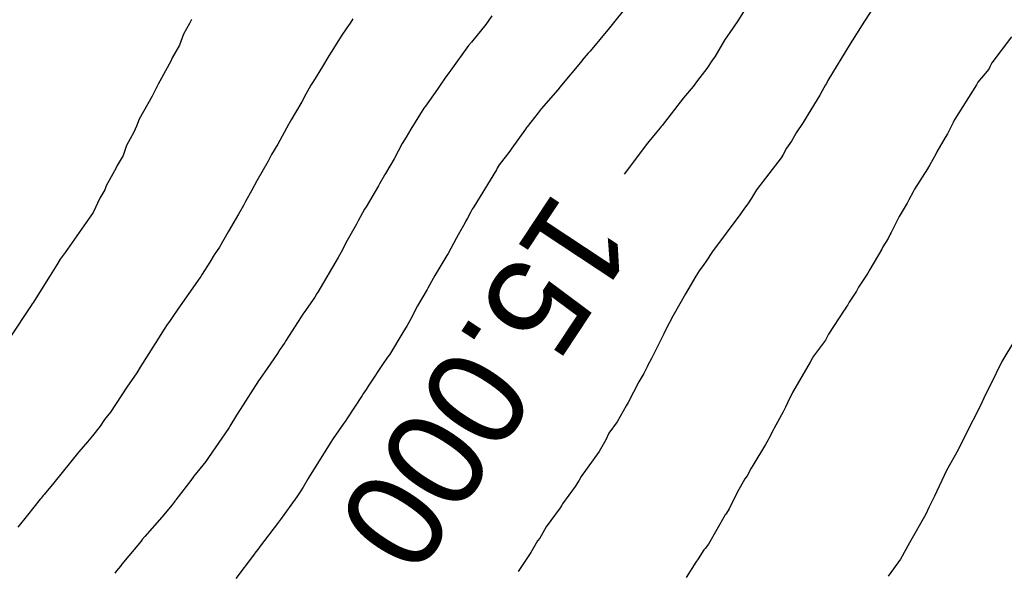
# Model space of a CAD drawing. Extents: x 158343 to 162498, y 431347 to 434500.
# Tile 175 of 248: x 159611 to 159629, y 434056 to 434066. Entities that reach past the tile are written whole.
import ezdxf

# ---------------------------------------------------------------- set-up
doc = ezdxf.new("R2010")
doc.units = 0
doc.header["$LTSCALE"] = 10
doc.header["$MEASUREMENT"] = 0
doc.layers.add('000_arcering', color=8, linetype='CONTINUOUS')
doc.layers.add('def. con-hoogtelijn (index)', color=8, linetype='CONTINUOUS')
doc.styles.add('Style-WORKING', font='WORKING.shx')

# ---------------------------------------------------------------- blocks, each defined once
blk = doc.blocks.new('bestaande hoogtelijnen')
at = {"layer": 'def. con-hoogtelijn (index)'}
for p, q in [((-43.069, 0.447), (-43.418, -0.124)), ((-43.069, 0.447), (-43.418, -0.124)), ((-43.069, 0.447), (-43.418, -0.124)), ((-40.679, 0.532), (-41.166, -0.234)), ((-40.679, 0.532), (-41.166, -0.234)), ((-45.426, 0.162), (-45.771, -0.273)), ((-45.426, 0.162), (-45.771, -0.273)), ((-53.41, -0.121), (-53.445, -0.195)), ((-53.41, -0.121), (-53.445, -0.195)), ((-53.41, -0.121), (-53.445, -0.195)), ((-50.464, -0.108), (-50.512, -0.189)), ((-50.464, -0.108), (-50.512, -0.189)), ((-47.92, -0.053), (-48.034, -0.209)), ((-47.92, -0.053), (-48.034, -0.209)), ((-47.92, -0.053), (-48.034, -0.209)), ((-43.418, -0.124), (-43.518, -0.277)), ((-43.418, -0.124), (-43.518, -0.277)), ((-43.418, -0.124), (-43.518, -0.277)), ((-53.445, -0.195), (-53.554, -0.388)), ((-53.445, -0.195), (-53.554, -0.388)), ((-53.445, -0.195), (-53.554, -0.388)), ((-50.57, -0.274), (-50.677, -0.426)), ((-50.57, -0.274), (-50.677, -0.426)), ((-50.512, -0.189), (-50.57, -0.274)), ((-50.512, -0.189), (-50.57, -0.274)), ((-48.034, -0.209), (-48.295, -0.535)), ((-48.034, -0.209), (-48.295, -0.535)), ((-48.034, -0.209), (-48.295, -0.535)), ((-45.771, -0.273), (-46.128, -0.696)), ((-45.771, -0.273), (-46.128, -0.696)), ((-43.518, -0.277), (-43.67, -0.499)), ((-43.518, -0.277), (-43.67, -0.499)), ((-43.518, -0.277), (-43.67, -0.499)), ((-41.216, -0.315), (-41.375, -0.566)), ((-41.216, -0.315), (-41.375, -0.566)), ((-41.166, -0.234), (-41.216, -0.315)), ((-41.166, -0.234), (-41.216, -0.315)), ((-53.554, -0.388), (-53.628, -0.587)), ((-53.554, -0.388), (-53.628, -0.587)), ((-53.554, -0.388), (-53.628, -0.587)), ((-50.677, -0.426), (-50.812, -0.647)), ((-50.677, -0.426), (-50.812, -0.647)), ((-48.295, -0.535), (-48.347, -0.593)), ((-48.295, -0.535), (-48.347, -0.593)), ((-48.295, -0.535), (-48.347, -0.593)), ((-43.67, -0.499), (-43.849, -0.801)), ((-43.67, -0.499), (-43.849, -0.801)), ((-43.67, -0.499), (-43.849, -0.801)), ((-38.428, -0.434), (-38.785, -0.91)), ((-38.428, -0.434), (-38.785, -0.91)), ((-38.428, -0.434), (-38.785, -0.91)), ((-53.628, -0.587), (-53.762, -0.817)), ((-53.628, -0.587), (-53.762, -0.817)), ((-53.628, -0.587), (-53.762, -0.817)), ((-50.846, -0.699), (-50.897, -0.785)), ((-50.846, -0.699), (-50.897, -0.785)), ((-50.812, -0.647), (-50.846, -0.699)), ((-50.812, -0.647), (-50.846, -0.699)), ((-48.347, -0.593), (-48.673, -1.048)), ((-48.347, -0.593), (-48.673, -1.048)), ((-48.347, -0.593), (-48.673, -1.048)), ((-46.128, -0.696), (-46.162, -0.734)), ((-46.128, -0.696), (-46.162, -0.734)), ((-41.375, -0.566), (-41.783, -1.232)), ((-41.375, -0.566), (-41.783, -1.232)), ((-53.787, -0.878), (-54.017, -1.301)), ((-53.787, -0.878), (-54.017, -1.301)), ((-53.787, -0.878), (-54.017, -1.301)), ((-53.762, -0.817), (-53.787, -0.878)), ((-53.762, -0.817), (-53.787, -0.878)), ((-53.762, -0.817), (-53.787, -0.878)), ((-50.897, -0.785), (-51.017, -0.976)), ((-50.897, -0.785), (-51.017, -0.976)), ((-46.24, -0.826), (-46.304, -0.905)), ((-46.24, -0.826), (-46.304, -0.905)), ((-46.197, -0.776), (-46.24, -0.826)), ((-46.197, -0.776), (-46.24, -0.826)), ((-46.162, -0.734), (-46.197, -0.776)), ((-46.162, -0.734), (-46.197, -0.776)), ((-43.888, -0.854), (-43.994, -1.017)), ((-43.888, -0.854), (-43.994, -1.017)), ((-43.888, -0.854), (-43.994, -1.017)), ((-43.871, -0.832), (-43.888, -0.854)), ((-43.871, -0.832), (-43.888, -0.854)), ((-43.871, -0.832), (-43.888, -0.854)), ((-43.849, -0.801), (-43.871, -0.832)), ((-43.849, -0.801), (-43.871, -0.832)), ((-43.849, -0.801), (-43.871, -0.832)), ((-51.017, -0.976), (-51.182, -1.244)), ((-51.017, -0.976), (-51.182, -1.244)), ((-48.673, -1.048), (-48.706, -1.091)), ((-48.673, -1.048), (-48.706, -1.091)), ((-48.673, -1.048), (-48.706, -1.091)), ((-46.304, -0.905), (-46.652, -1.321)), ((-46.304, -0.905), (-46.652, -1.321)), ((-43.994, -1.017), (-44.167, -1.235)), ((-43.994, -1.017), (-44.167, -1.235)), ((-43.994, -1.017), (-44.167, -1.235)), ((-38.845, -1.026), (-39.042, -1.263)), ((-38.845, -1.026), (-39.042, -1.263)), ((-38.845, -1.026), (-39.042, -1.263)), ((-38.824, -0.983), (-38.845, -1.026)), ((-38.824, -0.983), (-38.845, -1.026)), ((-38.824, -0.983), (-38.845, -1.026)), ((-38.785, -0.91), (-38.824, -0.983)), ((-38.785, -0.91), (-38.824, -0.983)), ((-38.785, -0.91), (-38.824, -0.983)), ((-51.182, -1.244), (-51.227, -1.318)), ((-51.182, -1.244), (-51.227, -1.318)), ((-48.76, -1.167), (-48.875, -1.336)), ((-48.76, -1.167), (-48.875, -1.336)), ((-48.76, -1.167), (-48.875, -1.336)), ((-48.738, -1.135), (-48.76, -1.167)), ((-48.738, -1.135), (-48.76, -1.167)), ((-48.738, -1.135), (-48.76, -1.167)), ((-48.706, -1.091), (-48.738, -1.135)), ((-48.706, -1.091), (-48.738, -1.135)), ((-48.706, -1.091), (-48.738, -1.135)), ((-44.167, -1.235), (-44.244, -1.341)), ((-44.167, -1.235), (-44.244, -1.341)), ((-44.167, -1.235), (-44.244, -1.341)), ((-41.783, -1.232), (-41.811, -1.287)), ((-41.783, -1.232), (-41.811, -1.287)), ((-54.046, -1.362), (-54.126, -1.521)), ((-54.046, -1.362), (-54.126, -1.521)), ((-54.046, -1.362), (-54.126, -1.521)), ((-54.044, -1.357), (-54.046, -1.362)), ((-54.044, -1.357), (-54.046, -1.362)), ((-54.044, -1.357), (-54.046, -1.362)), ((-54.039, -1.348), (-54.044, -1.357)), ((-54.039, -1.348), (-54.044, -1.357)), ((-54.039, -1.348), (-54.044, -1.357)), ((-54.017, -1.301), (-54.039, -1.348)), ((-54.017, -1.301), (-54.039, -1.348)), ((-54.017, -1.301), (-54.039, -1.348)), ((-51.227, -1.318), (-51.32, -1.484)), ((-51.227, -1.318), (-51.32, -1.484)), ((-48.917, -1.394), (-49.131, -1.7)), ((-48.917, -1.394), (-49.131, -1.7)), ((-48.917, -1.394), (-49.131, -1.7)), ((-48.875, -1.336), (-48.917, -1.394)), ((-48.875, -1.336), (-48.917, -1.394)), ((-48.875, -1.336), (-48.917, -1.394)), ((-46.714, -1.402), (-47.023, -1.75)), ((-46.714, -1.402), (-47.023, -1.75)), ((-46.671, -1.347), (-46.714, -1.402)), ((-46.671, -1.347), (-46.714, -1.402)), ((-46.652, -1.321), (-46.671, -1.347)), ((-46.652, -1.321), (-46.671, -1.347)), ((-44.244, -1.341), (-44.422, -1.553)), ((-44.244, -1.341), (-44.422, -1.553)), ((-44.244, -1.341), (-44.422, -1.553)), ((-41.889, -1.42), (-41.932, -1.499)), ((-41.889, -1.42), (-41.932, -1.499)), ((-41.828, -1.315), (-41.889, -1.42)), ((-41.828, -1.315), (-41.889, -1.42)), ((-41.811, -1.287), (-41.828, -1.315)), ((-41.811, -1.287), (-41.828, -1.315)), ((-39.067, -1.315), (-39.466, -1.942)), ((-39.067, -1.315), (-39.466, -1.942)), ((-39.067, -1.315), (-39.466, -1.942)), ((-39.042, -1.263), (-39.067, -1.315)), ((-39.042, -1.263), (-39.067, -1.315)), ((-39.042, -1.263), (-39.067, -1.315)), ((-54.126, -1.521), (-54.364, -1.942)), ((-54.126, -1.521), (-54.364, -1.942)), ((-54.126, -1.521), (-54.364, -1.942)), ((-51.32, -1.484), (-51.394, -1.623)), ((-51.32, -1.484), (-51.394, -1.623)), ((-44.422, -1.553), (-44.81, -2.054)), ((-44.422, -1.553), (-44.81, -2.054)), ((-44.422, -1.553), (-44.81, -2.054)), ((-41.932, -1.499), (-42.141, -1.851)), ((-41.932, -1.499), (-42.141, -1.851)), ((-51.394, -1.623), (-51.509, -1.819)), ((-51.394, -1.623), (-51.509, -1.819)), ((-49.163, -1.742), (-49.401, -2.124)), ((-49.163, -1.742), (-49.401, -2.124)), ((-49.163, -1.742), (-49.401, -2.124)), ((-49.131, -1.7), (-49.163, -1.742)), ((-49.131, -1.7), (-49.163, -1.742)), ((-49.131, -1.7), (-49.163, -1.742)), ((-47.023, -1.75), (-47.077, -1.826)), ((-47.023, -1.75), (-47.077, -1.826)), ((-54.364, -1.942), (-54.416, -2.069)), ((-54.364, -1.942), (-54.416, -2.069)), ((-54.364, -1.942), (-54.416, -2.069)), ((-51.59, -1.955), (-51.635, -2.035)), ((-51.59, -1.955), (-51.635, -2.035)), ((-51.509, -1.819), (-51.59, -1.955)), ((-51.509, -1.819), (-51.59, -1.955)), ((-47.077, -1.826), (-47.278, -2.082)), ((-47.077, -1.826), (-47.278, -2.082)), ((-42.141, -1.851), (-42.237, -1.999)), ((-42.141, -1.851), (-42.237, -1.999)), ((-39.475, -1.96), (-39.492, -2)), ((-39.475, -1.96), (-39.492, -2)), ((-39.475, -1.96), (-39.492, -2)), ((-39.466, -1.942), (-39.475, -1.96)), ((-39.466, -1.942), (-39.475, -1.96)), ((-39.466, -1.942), (-39.475, -1.96)), ((-54.416, -2.069), (-54.463, -2.177)), ((-54.416, -2.069), (-54.463, -2.177)), ((-54.416, -2.069), (-54.463, -2.177)), ((-51.635, -2.035), (-51.832, -2.398)), ((-51.635, -2.035), (-51.832, -2.398)), ((-49.401, -2.124), (-49.489, -2.272)), ((-49.401, -2.124), (-49.489, -2.272)), ((-49.401, -2.124), (-49.489, -2.272)), ((-47.306, -2.123), (-47.558, -2.472)), ((-47.306, -2.123), (-47.558, -2.472)), ((-47.287, -2.095), (-47.306, -2.123)), ((-47.287, -2.095), (-47.306, -2.123)), ((-47.283, -2.089), (-47.287, -2.095)), ((-47.283, -2.089), (-47.287, -2.095)), ((-47.278, -2.082), (-47.283, -2.089)), ((-47.278, -2.082), (-47.283, -2.089)), ((-44.849, -2.1), (-44.905, -2.17)), ((-44.849, -2.1), (-44.905, -2.17)), ((-44.849, -2.1), (-44.905, -2.17)), ((-44.828, -2.075), (-44.849, -2.1)), ((-44.828, -2.075), (-44.849, -2.1)), ((-44.828, -2.075), (-44.849, -2.1)), ((-44.81, -2.054), (-44.828, -2.075)), ((-44.81, -2.054), (-44.828, -2.075)), ((-44.81, -2.054), (-44.828, -2.075)), ((-42.237, -1.999), (-42.362, -2.19)), ((-42.237, -1.999), (-42.362, -2.19)), ((-39.562, -2.136), (-39.599, -2.207)), ((-39.562, -2.136), (-39.599, -2.207)), ((-39.562, -2.136), (-39.599, -2.207)), ((-39.492, -2), (-39.562, -2.136)), ((-39.492, -2), (-39.562, -2.136)), ((-39.492, -2), (-39.562, -2.136)), ((-54.463, -2.177), (-54.594, -2.422)), ((-54.463, -2.177), (-54.594, -2.422)), ((-54.463, -2.177), (-54.594, -2.422)), ((-49.489, -2.272), (-49.558, -2.385)), ((-49.489, -2.272), (-49.558, -2.385)), ((-49.489, -2.272), (-49.558, -2.385)), ((-44.905, -2.17), (-45.079, -2.379)), ((-44.905, -2.17), (-45.079, -2.379)), ((-44.905, -2.17), (-45.079, -2.379)), ((-42.393, -2.247), (-42.45, -2.345)), ((-42.393, -2.247), (-42.45, -2.345)), ((-42.362, -2.19), (-42.393, -2.247)), ((-42.362, -2.19), (-42.393, -2.247)), ((-39.641, -2.277), (-39.792, -2.54)), ((-39.641, -2.277), (-39.792, -2.54)), ((-39.641, -2.277), (-39.792, -2.54)), ((-39.599, -2.207), (-39.641, -2.277)), ((-39.599, -2.207), (-39.641, -2.277)), ((-39.599, -2.207), (-39.641, -2.277)), ((-54.594, -2.422), (-54.659, -2.605)), ((-54.594, -2.422), (-54.659, -2.605)), ((-54.594, -2.422), (-54.659, -2.605)), ((-51.832, -2.398), (-51.945, -2.588)), ((-51.832, -2.398), (-51.945, -2.588)), ((-49.558, -2.385), (-49.706, -2.662)), ((-49.558, -2.385), (-49.706, -2.662)), ((-49.558, -2.385), (-49.706, -2.662)), ((-47.558, -2.472), (-47.593, -2.523)), ((-47.558, -2.472), (-47.593, -2.523)), ((-45.079, -2.379), (-45.506, -2.947)), ((-45.079, -2.379), (-45.506, -2.947)), ((-45.079, -2.379), (-45.506, -2.947)), ((-42.539, -2.47), (-42.599, -2.588)), ((-42.539, -2.47), (-42.599, -2.588)), ((-42.45, -2.345), (-42.539, -2.47)), ((-42.45, -2.345), (-42.539, -2.47)), ((-54.659, -2.605), (-54.765, -2.788)), ((-54.659, -2.605), (-54.765, -2.788)), ((-54.659, -2.605), (-54.765, -2.788)), ((-51.951, -2.6), (-52.009, -2.707)), ((-51.951, -2.6), (-52.009, -2.707)), ((-51.945, -2.588), (-51.951, -2.6)), ((-51.945, -2.588), (-51.951, -2.6)), ((-49.706, -2.662), (-49.867, -2.933)), ((-49.706, -2.662), (-49.867, -2.933)), ((-49.706, -2.662), (-49.867, -2.933)), ((-47.593, -2.523), (-47.785, -2.775)), ((-47.593, -2.523), (-47.785, -2.775)), ((-42.636, -2.648), (-43.088, -3.233)), ((-42.636, -2.648), (-43.088, -3.233)), ((-42.599, -2.588), (-42.636, -2.648)), ((-42.599, -2.588), (-42.636, -2.648)), ((-39.811, -2.578), (-39.92, -2.776)), ((-39.811, -2.578), (-39.92, -2.776)), ((-39.811, -2.578), (-39.92, -2.776)), ((-39.792, -2.54), (-39.811, -2.578)), ((-39.792, -2.54), (-39.811, -2.578)), ((-39.792, -2.54), (-39.811, -2.578)), ((-54.782, -2.831), (-54.965, -3.16)), ((-54.782, -2.831), (-54.965, -3.16)), ((-54.782, -2.831), (-54.965, -3.16)), ((-54.765, -2.788), (-54.782, -2.831)), ((-54.765, -2.788), (-54.782, -2.831)), ((-54.765, -2.788), (-54.782, -2.831)), ((-52.009, -2.707), (-52.214, -3.068)), ((-52.009, -2.707), (-52.214, -3.068)), ((-47.839, -2.863), (-48.253, -3.54)), ((-47.839, -2.863), (-48.253, -3.54)), ((-47.825, -2.838), (-47.839, -2.863)), ((-47.825, -2.838), (-47.839, -2.863)), ((-47.785, -2.775), (-47.825, -2.838)), ((-47.785, -2.775), (-47.825, -2.838)), ((-39.961, -2.846), (-40.201, -3.218)), ((-39.961, -2.846), (-40.201, -3.218)), ((-39.961, -2.846), (-40.201, -3.218)), ((-39.92, -2.776), (-39.961, -2.846)), ((-39.92, -2.776), (-39.961, -2.846)), ((-39.92, -2.776), (-39.961, -2.846)), ((-49.883, -2.963), (-49.973, -3.124)), ((-49.883, -2.963), (-49.973, -3.124)), ((-49.883, -2.963), (-49.973, -3.124)), ((-49.877, -2.953), (-49.883, -2.963)), ((-49.877, -2.953), (-49.883, -2.963)), ((-49.877, -2.953), (-49.883, -2.963)), ((-49.867, -2.933), (-49.877, -2.953)), ((-49.867, -2.933), (-49.877, -2.953)), ((-49.867, -2.933), (-49.877, -2.953)), ((-54.992, -3.229), (-55.084, -3.384)), ((-54.992, -3.229), (-55.084, -3.384)), ((-54.992, -3.229), (-55.084, -3.384)), ((-54.965, -3.16), (-54.992, -3.229)), ((-54.965, -3.16), (-54.992, -3.229)), ((-54.965, -3.16), (-54.992, -3.229)), ((-52.308, -3.237), (-52.42, -3.447)), ((-52.308, -3.237), (-52.42, -3.447)), ((-52.214, -3.068), (-52.308, -3.237)), ((-52.214, -3.068), (-52.308, -3.237)), ((-49.993, -3.16), (-50.22, -3.54)), ((-49.993, -3.16), (-50.22, -3.54)), ((-49.993, -3.16), (-50.22, -3.54)), ((-49.973, -3.124), (-49.993, -3.16)), ((-49.973, -3.124), (-49.993, -3.16)), ((-49.973, -3.124), (-49.993, -3.16)), ((-43.088, -3.233), (-43.176, -3.383)), ((-43.088, -3.233), (-43.176, -3.383)), ((-40.201, -3.218), (-40.226, -3.27)), ((-40.201, -3.218), (-40.226, -3.27)), ((-40.201, -3.218), (-40.226, -3.27)), ((-55.084, -3.384), (-55.207, -3.648)), ((-55.084, -3.384), (-55.207, -3.648)), ((-55.084, -3.384), (-55.207, -3.648)), ((-43.176, -3.383), (-43.244, -3.485)), ((-43.176, -3.383), (-43.244, -3.485)), ((-40.304, -3.413), (-40.335, -3.472)), ((-40.304, -3.413), (-40.335, -3.472)), ((-40.304, -3.413), (-40.335, -3.472)), ((-40.226, -3.27), (-40.304, -3.413)), ((-40.226, -3.27), (-40.304, -3.413)), ((-40.226, -3.27), (-40.304, -3.413)), ((-52.458, -3.52), (-52.549, -3.677)), ((-52.458, -3.52), (-52.549, -3.677)), ((-52.42, -3.447), (-52.458, -3.52)), ((-52.42, -3.447), (-52.458, -3.52)), ((-50.245, -3.586), (-50.361, -3.8)), ((-50.245, -3.586), (-50.361, -3.8)), ((-50.245, -3.586), (-50.361, -3.8)), ((-50.22, -3.54), (-50.245, -3.586)), ((-50.22, -3.54), (-50.245, -3.586)), ((-50.22, -3.54), (-50.245, -3.586)), ((-48.278, -3.586), (-48.304, -3.632)), ((-48.278, -3.586), (-48.304, -3.632)), ((-48.253, -3.54), (-48.278, -3.586)), ((-48.253, -3.54), (-48.278, -3.586)), ((-43.309, -3.567), (-43.362, -3.648)), ((-43.309, -3.567), (-43.362, -3.648)), ((-43.244, -3.485), (-43.309, -3.567)), ((-43.244, -3.485), (-43.309, -3.567)), ((-40.335, -3.472), (-40.478, -3.717)), ((-40.335, -3.472), (-40.478, -3.717)), ((-40.335, -3.472), (-40.478, -3.717)), ((-55.207, -3.648), (-55.672, -4.315)), ((-55.207, -3.648), (-55.672, -4.315)), ((-55.207, -3.648), (-55.672, -4.315)), ((-52.549, -3.677), (-52.737, -3.996)), ((-52.549, -3.677), (-52.737, -3.996)), ((-48.366, -3.75), (-48.401, -3.812)), ((-48.366, -3.75), (-48.401, -3.812)), ((-48.304, -3.632), (-48.366, -3.75)), ((-48.304, -3.632), (-48.366, -3.75)), ((-43.39, -3.691), (-43.891, -4.357)), ((-43.39, -3.691), (-43.891, -4.357)), ((-43.362, -3.648), (-43.39, -3.691)), ((-43.362, -3.648), (-43.39, -3.691)), ((-40.478, -3.717), (-40.628, -4.012)), ((-40.478, -3.717), (-40.628, -4.012)), ((-40.478, -3.717), (-40.628, -4.012)), ((-50.397, -3.861), (-50.586, -4.199)), ((-50.397, -3.861), (-50.586, -4.199)), ((-50.397, -3.861), (-50.586, -4.199)), ((-50.361, -3.8), (-50.397, -3.861)), ((-50.361, -3.8), (-50.397, -3.861)), ((-50.361, -3.8), (-50.397, -3.861)), ((-48.416, -3.838), (-48.537, -4.056)), ((-48.416, -3.838), (-48.537, -4.056)), ((-48.401, -3.812), (-48.416, -3.838)), ((-48.401, -3.812), (-48.416, -3.838)), ((-52.737, -3.996), (-52.894, -4.277)), ((-52.737, -3.996), (-52.894, -4.277)), ((-48.575, -4.119), (-48.722, -4.394)), ((-48.575, -4.119), (-48.722, -4.394)), ((-48.537, -4.056), (-48.575, -4.119)), ((-48.537, -4.056), (-48.575, -4.119)), ((-40.684, -4.122), (-40.776, -4.272)), ((-40.684, -4.122), (-40.776, -4.272)), ((-40.684, -4.122), (-40.776, -4.272)), ((-40.642, -4.044), (-40.684, -4.122)), ((-40.642, -4.044), (-40.684, -4.122)), ((-40.642, -4.044), (-40.684, -4.122)), ((-40.628, -4.012), (-40.642, -4.044)), ((-40.628, -4.012), (-40.642, -4.044)), ((-40.628, -4.012), (-40.642, -4.044)), ((-55.672, -4.315), (-55.716, -4.379)), ((-55.672, -4.315), (-55.716, -4.379)), ((-55.672, -4.315), (-55.716, -4.379)), ((-52.894, -4.277), (-52.993, -4.419)), ((-52.894, -4.277), (-52.993, -4.419)), ((-50.602, -4.228), (-50.677, -4.373)), ((-50.602, -4.228), (-50.677, -4.373)), ((-50.602, -4.228), (-50.677, -4.373)), ((-50.586, -4.199), (-50.602, -4.228)), ((-50.586, -4.199), (-50.602, -4.228)), ((-50.586, -4.199), (-50.602, -4.228)), ((-40.797, -4.315), (-41.015, -4.689)), ((-40.797, -4.315), (-41.015, -4.689)), ((-40.797, -4.315), (-41.015, -4.689)), ((-40.776, -4.272), (-40.797, -4.315)), ((-40.776, -4.272), (-40.797, -4.315)), ((-40.776, -4.272), (-40.797, -4.315)), ((-55.716, -4.379), (-55.806, -4.5)), ((-55.716, -4.379), (-55.806, -4.5)), ((-55.716, -4.379), (-55.806, -4.5)), ((-52.993, -4.419), (-53.072, -4.552)), ((-52.993, -4.419), (-53.072, -4.552)), ((-50.728, -4.465), (-51.103, -5.103)), ((-50.728, -4.465), (-51.103, -5.103)), ((-50.728, -4.465), (-51.103, -5.103)), ((-50.706, -4.423), (-50.728, -4.465)), ((-50.706, -4.423), (-50.728, -4.465)), ((-50.706, -4.423), (-50.728, -4.465)), ((-50.677, -4.373), (-50.706, -4.423)), ((-50.677, -4.373), (-50.706, -4.423)), ((-50.677, -4.373), (-50.706, -4.423)), ((-48.742, -4.429), (-48.961, -4.795)), ((-48.742, -4.429), (-48.961, -4.795)), ((-48.722, -4.394), (-48.742, -4.429)), ((-48.722, -4.394), (-48.742, -4.429)), ((-43.891, -4.357), (-44.007, -4.532)), ((-43.891, -4.357), (-44.007, -4.532)), ((-55.871, -4.601), (-55.992, -4.797)), ((-55.871, -4.601), (-55.992, -4.797)), ((-55.871, -4.601), (-55.992, -4.797)), ((-55.806, -4.5), (-55.871, -4.601)), ((-55.806, -4.5), (-55.871, -4.601)), ((-55.806, -4.5), (-55.871, -4.601)), ((-53.072, -4.552), (-53.214, -4.774)), ((-53.072, -4.552), (-53.214, -4.774)), ((-44.047, -4.593), (-44.134, -4.709)), ((-44.047, -4.593), (-44.134, -4.709)), ((-44.007, -4.532), (-44.047, -4.593)), ((-44.007, -4.532), (-44.047, -4.593)), ((-55.992, -4.797), (-56.307, -5.299)), ((-55.992, -4.797), (-56.307, -5.299)), ((-55.992, -4.797), (-56.307, -5.299)), ((-53.257, -4.838), (-53.656, -5.41)), ((-53.257, -4.838), (-53.656, -5.41)), ((-53.24, -4.812), (-53.257, -4.838)), ((-53.24, -4.812), (-53.257, -4.838)), ((-53.214, -4.774), (-53.24, -4.812)), ((-53.214, -4.774), (-53.24, -4.812)), ((-48.992, -4.851), (-49.089, -5.027)), ((-48.992, -4.851), (-49.089, -5.027)), ((-48.961, -4.795), (-48.992, -4.851)), ((-48.961, -4.795), (-48.992, -4.851)), ((-44.195, -4.81), (-44.381, -5.129)), ((-44.195, -4.81), (-44.381, -5.129)), ((-44.134, -4.709), (-44.195, -4.81)), ((-44.134, -4.709), (-44.195, -4.81)), ((-41.053, -4.753), (-41.225, -5.01)), ((-41.053, -4.753), (-41.225, -5.01)), ((-41.053, -4.753), (-41.225, -5.01)), ((-41.015, -4.689), (-41.053, -4.753)), ((-41.015, -4.689), (-41.053, -4.753)), ((-41.015, -4.689), (-41.053, -4.753)), ((-49.089, -5.027), (-49.102, -5.051)), ((-49.089, -5.027), (-49.102, -5.051)), ((-41.225, -5.01), (-41.261, -5.083)), ((-41.225, -5.01), (-41.261, -5.083)), ((-41.225, -5.01), (-41.261, -5.083)), ((-51.157, -5.192), (-51.354, -5.476)), ((-51.157, -5.192), (-51.354, -5.476)), ((-51.157, -5.192), (-51.354, -5.476)), ((-51.116, -5.124), (-51.157, -5.192)), ((-51.116, -5.124), (-51.157, -5.192)), ((-51.116, -5.124), (-51.157, -5.192)), ((-51.103, -5.103), (-51.116, -5.124)), ((-51.103, -5.103), (-51.116, -5.124)), ((-51.103, -5.103), (-51.116, -5.124)), ((-49.102, -5.051), (-49.278, -5.351)), ((-49.102, -5.051), (-49.278, -5.351)), ((-44.381, -5.129), (-44.487, -5.315)), ((-44.381, -5.129), (-44.487, -5.315)), ((-41.261, -5.083), (-41.392, -5.286)), ((-41.261, -5.083), (-41.392, -5.286)), ((-41.261, -5.083), (-41.392, -5.286)), ((-56.335, -5.343), (-56.445, -5.51)), ((-56.335, -5.343), (-56.445, -5.51)), ((-56.335, -5.343), (-56.445, -5.51)), ((-56.317, -5.315), (-56.335, -5.343)), ((-56.317, -5.315), (-56.335, -5.343)), ((-56.317, -5.315), (-56.335, -5.343)), ((-56.307, -5.299), (-56.317, -5.315)), ((-56.307, -5.299), (-56.317, -5.315)), ((-56.307, -5.299), (-56.317, -5.315)), ((-49.278, -5.351), (-49.408, -5.602)), ((-49.278, -5.351), (-49.408, -5.602)), ((-44.487, -5.315), (-44.617, -5.537)), ((-44.487, -5.315), (-44.617, -5.537)), ((-41.434, -5.358), (-41.478, -5.421)), ((-41.434, -5.358), (-41.478, -5.421)), ((-41.434, -5.358), (-41.478, -5.421)), ((-41.419, -5.33), (-41.434, -5.358)), ((-41.419, -5.33), (-41.434, -5.358)), ((-41.419, -5.33), (-41.434, -5.358)), ((-41.392, -5.286), (-41.419, -5.33)), ((-41.392, -5.286), (-41.419, -5.33)), ((-41.392, -5.286), (-41.419, -5.33)), ((-56.445, -5.51), (-56.797, -6.042)), ((-56.445, -5.51), (-56.797, -6.042)), ((-56.445, -5.51), (-56.797, -6.042)), ((-53.75, -5.547), (-53.813, -5.638)), ((-53.75, -5.547), (-53.813, -5.638)), ((-53.656, -5.41), (-53.75, -5.547)), ((-53.656, -5.41), (-53.75, -5.547)), ((-51.405, -5.551), (-51.69, -5.996)), ((-51.405, -5.551), (-51.69, -5.996)), ((-51.405, -5.551), (-51.69, -5.996)), ((-51.372, -5.501), (-51.405, -5.551)), ((-51.372, -5.501), (-51.405, -5.551)), ((-51.372, -5.501), (-51.405, -5.551)), ((-51.354, -5.476), (-51.372, -5.501)), ((-51.354, -5.476), (-51.372, -5.501)), ((-51.354, -5.476), (-51.372, -5.501)), ((-44.617, -5.537), (-44.744, -5.785)), ((-44.617, -5.537), (-44.744, -5.785)), ((-41.483, -5.431), (-41.772, -5.868)), ((-41.483, -5.431), (-41.772, -5.868)), ((-41.483, -5.431), (-41.772, -5.868)), ((-41.478, -5.421), (-41.483, -5.431)), ((-41.478, -5.421), (-41.483, -5.431)), ((-41.478, -5.421), (-41.483, -5.431)), ((-53.851, -5.693), (-53.907, -5.779)), ((-53.851, -5.693), (-53.907, -5.779)), ((-53.813, -5.638), (-53.851, -5.693)), ((-53.813, -5.638), (-53.851, -5.693)), ((-49.47, -5.709), (-49.546, -5.838)), ((-49.47, -5.709), (-49.546, -5.838)), ((-49.408, -5.602), (-49.47, -5.709)), ((-49.408, -5.602), (-49.47, -5.709)), ((-53.907, -5.779), (-54.074, -6.041)), ((-53.907, -5.779), (-54.074, -6.041)), ((-49.546, -5.838), (-49.793, -6.243)), ((-49.546, -5.838), (-49.793, -6.243)), ((-44.798, -5.896), (-45.003, -6.315)), ((-44.798, -5.896), (-45.003, -6.315)), ((-44.78, -5.86), (-44.798, -5.896)), ((-44.78, -5.86), (-44.798, -5.896)), ((-44.744, -5.785), (-44.78, -5.86)), ((-44.744, -5.785), (-44.78, -5.86)), ((-41.781, -5.891), (-41.827, -5.979)), ((-41.781, -5.891), (-41.827, -5.979)), ((-41.781, -5.891), (-41.827, -5.979)), ((-41.772, -5.868), (-41.781, -5.891)), ((-41.772, -5.868), (-41.781, -5.891)), ((-41.772, -5.868), (-41.781, -5.891)), ((-54.074, -6.041), (-54.344, -6.47)), ((-54.074, -6.041), (-54.344, -6.47)), ((-51.758, -6.097), (-51.792, -6.149)), ((-51.758, -6.097), (-51.792, -6.149)), ((-51.758, -6.097), (-51.792, -6.149)), ((-51.706, -6.021), (-51.758, -6.097)), ((-51.706, -6.021), (-51.758, -6.097)), ((-51.706, -6.021), (-51.758, -6.097)), ((-51.696, -6.006), (-51.706, -6.021)), ((-51.696, -6.006), (-51.706, -6.021)), ((-51.696, -6.006), (-51.706, -6.021)), ((-51.69, -5.996), (-51.696, -6.006)), ((-51.69, -5.996), (-51.696, -6.006)), ((-51.69, -5.996), (-51.696, -6.006)), ((-41.827, -5.979), (-42.046, -6.269)), ((-41.827, -5.979), (-42.046, -6.269)), ((-41.827, -5.979), (-42.046, -6.269)), ((-38.375, -5.981), (-38.605, -6.368)), ((-38.375, -5.981), (-38.605, -6.368)), ((-51.839, -6.221), (-52.027, -6.495)), ((-51.839, -6.221), (-52.027, -6.495)), ((-51.839, -6.221), (-52.027, -6.495)), ((-51.792, -6.149), (-51.839, -6.221)), ((-51.792, -6.149), (-51.839, -6.221)), ((-51.792, -6.149), (-51.839, -6.221)), ((-49.826, -6.29), (-49.93, -6.443)), ((-49.826, -6.29), (-49.93, -6.443)), ((-49.793, -6.243), (-49.826, -6.29)), ((-49.793, -6.243), (-49.826, -6.29)), ((-42.046, -6.269), (-42.069, -6.315)), ((-42.046, -6.269), (-42.069, -6.315)), ((-42.046, -6.269), (-42.069, -6.315)), ((-54.344, -6.47), (-54.405, -6.572)), ((-54.344, -6.47), (-54.405, -6.572)), ((-49.93, -6.443), (-50.13, -6.743)), ((-49.93, -6.443), (-50.13, -6.743)), ((-45.083, -6.463), (-45.112, -6.527)), ((-45.083, -6.463), (-45.112, -6.527)), ((-45.069, -6.434), (-45.083, -6.463)), ((-45.069, -6.434), (-45.083, -6.463)), ((-45.003, -6.315), (-45.069, -6.434)), ((-45.003, -6.315), (-45.069, -6.434)), ((-42.104, -6.377), (-42.429, -6.933)), ((-42.104, -6.377), (-42.429, -6.933)), ((-42.104, -6.377), (-42.429, -6.933)), ((-42.069, -6.315), (-42.104, -6.377)), ((-42.069, -6.315), (-42.104, -6.377)), ((-42.069, -6.315), (-42.104, -6.377)), ((-38.605, -6.368), (-38.819, -6.808)), ((-38.605, -6.368), (-38.819, -6.808)), ((-54.405, -6.572), (-54.588, -6.838)), ((-54.405, -6.572), (-54.588, -6.838)), ((-52.027, -6.495), (-52.154, -6.676)), ((-52.027, -6.495), (-52.154, -6.676)), ((-52.027, -6.495), (-52.154, -6.676)), ((-45.144, -6.589), (-45.237, -6.741)), ((-45.144, -6.589), (-45.237, -6.741)), ((-45.112, -6.527), (-45.144, -6.589)), ((-45.112, -6.527), (-45.144, -6.589)), ((-52.187, -6.723), (-52.522, -7.245)), ((-52.187, -6.723), (-52.522, -7.245)), ((-52.187, -6.723), (-52.522, -7.245)), ((-52.154, -6.676), (-52.187, -6.723)), ((-52.154, -6.676), (-52.187, -6.723)), ((-52.154, -6.676), (-52.187, -6.723)), ((-50.178, -6.817), (-50.217, -6.877)), ((-50.178, -6.817), (-50.217, -6.877)), ((-50.13, -6.743), (-50.178, -6.817)), ((-50.13, -6.743), (-50.178, -6.817)), ((-45.237, -6.741), (-45.434, -7.118)), ((-45.237, -6.741), (-45.434, -7.118)), ((-38.819, -6.808), (-38.909, -6.981)), ((-38.819, -6.808), (-38.909, -6.981)), ((-54.588, -6.838), (-54.89, -7.294)), ((-54.588, -6.838), (-54.89, -7.294)), ((-50.292, -6.986), (-50.571, -7.417)), ((-50.292, -6.986), (-50.571, -7.417)), ((-50.286, -6.977), (-50.292, -6.986)), ((-50.286, -6.977), (-50.292, -6.986)), ((-50.278, -6.965), (-50.286, -6.977)), ((-50.278, -6.965), (-50.286, -6.977)), ((-50.217, -6.877), (-50.278, -6.965)), ((-50.217, -6.877), (-50.278, -6.965)), ((-42.429, -6.933), (-42.518, -7.122)), ((-42.429, -6.933), (-42.518, -7.122)), ((-42.429, -6.933), (-42.518, -7.122)), ((-38.909, -6.981), (-38.936, -7.037)), ((-38.909, -6.981), (-38.936, -7.037)), ((-45.465, -7.175), (-45.577, -7.372)), ((-45.465, -7.175), (-45.577, -7.372)), ((-45.434, -7.118), (-45.465, -7.175)), ((-45.434, -7.118), (-45.465, -7.175)), ((-42.518, -7.122), (-42.555, -7.2)), ((-42.518, -7.122), (-42.555, -7.2)), ((-42.518, -7.122), (-42.555, -7.2)), ((-38.992, -7.174), (-39.268, -7.705)), ((-38.992, -7.174), (-39.268, -7.705)), ((-38.936, -7.037), (-38.992, -7.174)), ((-38.936, -7.037), (-38.992, -7.174)), ((-54.89, -7.294), (-54.999, -7.43)), ((-54.89, -7.294), (-54.999, -7.43)), ((-52.585, -7.347), (-52.706, -7.55)), ((-52.585, -7.347), (-52.706, -7.55)), ((-52.585, -7.347), (-52.706, -7.55)), ((-52.522, -7.245), (-52.585, -7.347)), ((-52.522, -7.245), (-52.585, -7.347)), ((-52.522, -7.245), (-52.585, -7.347)), ((-45.577, -7.372), (-45.635, -7.472)), ((-45.577, -7.372), (-45.635, -7.472)), ((-42.602, -7.289), (-42.765, -7.588)), ((-42.602, -7.289), (-42.765, -7.588)), ((-42.602, -7.289), (-42.765, -7.588)), ((-42.555, -7.2), (-42.602, -7.289)), ((-42.555, -7.2), (-42.602, -7.289)), ((-42.555, -7.2), (-42.602, -7.289)), ((-55.079, -7.546), (-55.214, -7.725)), ((-55.079, -7.546), (-55.214, -7.725)), ((-54.999, -7.43), (-55.079, -7.546)), ((-54.999, -7.43), (-55.079, -7.546)), ((-52.706, -7.55), (-52.721, -7.576)), ((-52.706, -7.55), (-52.721, -7.576)), ((-52.706, -7.55), (-52.721, -7.576)), ((-50.623, -7.493), (-50.82, -7.772)), ((-50.623, -7.493), (-50.82, -7.772)), ((-50.602, -7.463), (-50.623, -7.493)), ((-50.602, -7.463), (-50.623, -7.493)), ((-50.571, -7.417), (-50.602, -7.463)), ((-50.571, -7.417), (-50.602, -7.463)), ((-45.635, -7.472), (-45.785, -7.679)), ((-45.635, -7.472), (-45.785, -7.679)), ((-55.214, -7.725), (-55.308, -7.838)), ((-55.214, -7.725), (-55.308, -7.838)), ((-52.731, -7.59), (-53.098, -8.124)), ((-52.731, -7.59), (-53.098, -8.124)), ((-52.731, -7.59), (-53.098, -8.124)), ((-52.721, -7.576), (-52.731, -7.59)), ((-52.721, -7.576), (-52.731, -7.59)), ((-52.721, -7.576), (-52.731, -7.59)), ((-45.785, -7.679), (-45.842, -7.798)), ((-45.785, -7.679), (-45.842, -7.798)), ((-42.783, -7.623), (-42.863, -7.777)), ((-42.783, -7.623), (-42.863, -7.777)), ((-42.783, -7.623), (-42.863, -7.777)), ((-42.765, -7.588), (-42.783, -7.623)), ((-42.765, -7.588), (-42.783, -7.623)), ((-42.765, -7.588), (-42.783, -7.623)), ((-39.268, -7.705), (-39.402, -7.981)), ((-39.268, -7.705), (-39.402, -7.981)), ((-55.308, -7.838), (-55.466, -8.016)), ((-55.308, -7.838), (-55.466, -8.016)), ((-50.876, -7.859), (-51.257, -8.472)), ((-50.876, -7.859), (-51.257, -8.472)), ((-50.82, -7.772), (-50.876, -7.859)), ((-50.82, -7.772), (-50.876, -7.859)), ((-45.842, -7.798), (-45.963, -8.01)), ((-45.842, -7.798), (-45.963, -8.01)), ((-42.921, -7.885), (-43.154, -8.265)), ((-42.921, -7.885), (-43.154, -8.265)), ((-42.921, -7.885), (-43.154, -8.265)), ((-42.872, -7.797), (-42.921, -7.885)), ((-42.872, -7.797), (-42.921, -7.885)), ((-42.872, -7.797), (-42.921, -7.885)), ((-42.863, -7.777), (-42.872, -7.797)), ((-42.863, -7.777), (-42.872, -7.797)), ((-42.863, -7.777), (-42.872, -7.797)), ((-55.466, -8.016), (-55.921, -8.587)), ((-55.466, -8.016), (-55.921, -8.587)), ((-45.963, -8.01), (-46.288, -8.47)), ((-45.963, -8.01), (-46.288, -8.47)), ((-39.402, -7.981), (-39.615, -8.358)), ((-39.402, -7.981), (-39.615, -8.358)), ((-53.147, -8.194), (-53.365, -8.465)), ((-53.147, -8.194), (-53.365, -8.465)), ((-53.147, -8.194), (-53.365, -8.465)), ((-53.098, -8.124), (-53.147, -8.194)), ((-53.098, -8.124), (-53.147, -8.194)), ((-53.098, -8.124), (-53.147, -8.194)), ((-43.154, -8.265), (-43.182, -8.315)), ((-43.154, -8.265), (-43.182, -8.315)), ((-43.154, -8.265), (-43.182, -8.315)), ((-43.182, -8.315), (-43.26, -8.458)), ((-43.182, -8.315), (-43.26, -8.458)), ((-43.182, -8.315), (-43.26, -8.458)), ((-39.615, -8.358), (-39.836, -8.825)), ((-39.615, -8.358), (-39.836, -8.825)), ((-55.921, -8.587), (-56.098, -8.797)), ((-55.921, -8.587), (-56.098, -8.797)), ((-53.421, -8.539), (-53.693, -8.897)), ((-53.421, -8.539), (-53.693, -8.897)), ((-53.421, -8.539), (-53.693, -8.897)), ((-53.365, -8.465), (-53.421, -8.539)), ((-53.365, -8.465), (-53.421, -8.539)), ((-53.365, -8.465), (-53.421, -8.539)), ((-51.278, -8.506), (-51.366, -8.661)), ((-51.278, -8.506), (-51.366, -8.661)), ((-51.257, -8.472), (-51.278, -8.506)), ((-51.257, -8.472), (-51.278, -8.506)), ((-46.329, -8.535), (-46.4, -8.648)), ((-46.329, -8.535), (-46.4, -8.648)), ((-46.288, -8.47), (-46.329, -8.535)), ((-46.288, -8.47), (-46.329, -8.535)), ((-43.297, -8.509), (-43.44, -8.759)), ((-43.297, -8.509), (-43.44, -8.759)), ((-43.297, -8.509), (-43.44, -8.759)), ((-43.26, -8.458), (-43.297, -8.509)), ((-43.26, -8.458), (-43.297, -8.509)), ((-43.26, -8.458), (-43.297, -8.509)), ((-56.098, -8.797), (-56.115, -8.817)), ((-56.098, -8.797), (-56.115, -8.817)), ((-51.424, -8.749), (-51.485, -8.838)), ((-51.424, -8.749), (-51.485, -8.838)), ((-51.366, -8.661), (-51.424, -8.749)), ((-51.366, -8.661), (-51.424, -8.749)), ((-46.4, -8.648), (-46.631, -8.967)), ((-46.4, -8.648), (-46.631, -8.967)), ((-43.44, -8.759), (-43.584, -9.056)), ((-43.44, -8.759), (-43.584, -9.056)), ((-43.44, -8.759), (-43.584, -9.056)), ((-56.17, -8.883), (-56.405, -9.175)), ((-56.17, -8.883), (-56.405, -9.175)), ((-56.154, -8.864), (-56.17, -8.883)), ((-56.154, -8.864), (-56.17, -8.883)), ((-56.135, -8.842), (-56.154, -8.864)), ((-56.135, -8.842), (-56.154, -8.864)), ((-56.115, -8.817), (-56.135, -8.842)), ((-56.115, -8.817), (-56.135, -8.842)), ((-53.76, -8.985), (-53.948, -9.213)), ((-53.76, -8.985), (-53.948, -9.213)), ((-53.76, -8.985), (-53.948, -9.213)), ((-53.706, -8.914), (-53.76, -8.985)), ((-53.706, -8.914), (-53.76, -8.985)), ((-53.706, -8.914), (-53.76, -8.985)), ((-53.699, -8.904), (-53.706, -8.914)), ((-53.699, -8.904), (-53.706, -8.914)), ((-53.699, -8.904), (-53.706, -8.914)), ((-53.693, -8.897), (-53.699, -8.904)), ((-53.693, -8.897), (-53.699, -8.904)), ((-53.693, -8.897), (-53.699, -8.904)), ((-51.485, -8.838), (-51.78, -9.254)), ((-51.485, -8.838), (-51.78, -9.254)), ((-46.631, -8.967), (-46.646, -8.994)), ((-46.631, -8.967), (-46.646, -8.994)), ((-39.836, -8.825), (-39.94, -9.033)), ((-39.836, -8.825), (-39.94, -9.033)), ((-46.673, -9.039), (-46.928, -9.387)), ((-46.673, -9.039), (-46.928, -9.387)), ((-46.646, -8.994), (-46.673, -9.039)), ((-46.646, -8.994), (-46.673, -9.039)), ((-43.66, -9.171), (-43.963, -9.702)), ((-43.66, -9.171), (-43.963, -9.702)), ((-43.66, -9.171), (-43.963, -9.702)), ((-43.65, -9.157), (-43.66, -9.171)), ((-43.65, -9.157), (-43.66, -9.171)), ((-43.65, -9.157), (-43.66, -9.171)), ((-43.635, -9.137), (-43.65, -9.157)), ((-43.635, -9.137), (-43.65, -9.157)), ((-43.635, -9.137), (-43.65, -9.157)), ((-43.584, -9.056), (-43.635, -9.137)), ((-43.584, -9.056), (-43.635, -9.137)), ((-43.584, -9.056), (-43.635, -9.137)), ((-39.992, -9.154), (-40.291, -9.682)), ((-39.992, -9.154), (-40.291, -9.682)), ((-39.94, -9.033), (-39.992, -9.154)), ((-39.94, -9.033), (-39.992, -9.154)), ((-56.405, -9.175), (-56.58, -9.393)), ((-56.405, -9.175), (-56.58, -9.393)), ((-53.948, -9.213), (-54.263, -9.567)), ((-53.948, -9.213), (-54.263, -9.567)), ((-53.948, -9.213), (-54.263, -9.567)), ((-51.816, -9.3), (-52.153, -9.741)), ((-51.816, -9.3), (-52.153, -9.741)), ((-51.78, -9.254), (-51.816, -9.3)), ((-51.78, -9.254), (-51.816, -9.3)), ((-46.928, -9.387), (-47.021, -9.555)), ((-46.928, -9.387), (-47.021, -9.555)), ((-54.325, -9.648), (-54.68, -10.069)), ((-54.325, -9.648), (-54.68, -10.069)), ((-54.325, -9.648), (-54.68, -10.069)), ((-54.307, -9.621), (-54.325, -9.648)), ((-54.307, -9.621), (-54.325, -9.648)), ((-54.307, -9.621), (-54.325, -9.648)), ((-54.263, -9.567), (-54.307, -9.621)), ((-54.263, -9.567), (-54.307, -9.621)), ((-54.263, -9.567), (-54.307, -9.621)), ((-47.085, -9.646), (-47.21, -9.854)), ((-47.085, -9.646), (-47.21, -9.854)), ((-47.047, -9.593), (-47.085, -9.646)), ((-47.047, -9.593), (-47.085, -9.646)), ((-47.021, -9.555), (-47.047, -9.593)), ((-47.021, -9.555), (-47.047, -9.593)), ((-43.963, -9.702), (-44.025, -9.781)), ((-43.963, -9.702), (-44.025, -9.781)), ((-43.963, -9.702), (-44.025, -9.781)), ((-40.291, -9.682), (-40.458, -9.981)), ((-40.291, -9.682), (-40.458, -9.981)), ((-52.232, -9.846), (-52.278, -9.905)), ((-52.232, -9.846), (-52.278, -9.905)), ((-52.198, -9.801), (-52.232, -9.846)), ((-52.198, -9.801), (-52.232, -9.846)), ((-52.153, -9.741), (-52.198, -9.801)), ((-52.153, -9.741), (-52.198, -9.801)), ((-47.21, -9.854), (-47.439, -10.201)), ((-47.21, -9.854), (-47.439, -10.201)), ((-44.046, -9.81), (-44.15, -9.973)), ((-44.046, -9.81), (-44.15, -9.973)), ((-44.046, -9.81), (-44.15, -9.973)), ((-44.025, -9.781), (-44.046, -9.81)), ((-44.025, -9.781), (-44.046, -9.81)), ((-44.025, -9.781), (-44.046, -9.81)), ((-54.68, -10.069), (-54.706, -10.107)), ((-54.68, -10.069), (-54.706, -10.107)), ((-54.68, -10.069), (-54.706, -10.107)), ((-52.278, -9.905), (-52.601, -10.334)), ((-52.278, -9.905), (-52.601, -10.334)), ((-44.193, -10.031), (-44.369, -10.315)), ((-44.193, -10.031), (-44.369, -10.315)), ((-44.193, -10.031), (-44.369, -10.315)), ((-44.15, -9.973), (-44.193, -10.031)), ((-44.15, -9.973), (-44.193, -10.031)), ((-44.15, -9.973), (-44.193, -10.031)), ((-40.458, -9.981), (-40.683, -10.29)), ((-40.458, -9.981), (-40.683, -10.29)), ((-54.776, -10.189), (-54.807, -10.237)), ((-54.776, -10.189), (-54.807, -10.237)), ((-54.776, -10.189), (-54.807, -10.237)), ((-54.744, -10.151), (-54.776, -10.189)), ((-54.744, -10.151), (-54.776, -10.189)), ((-54.744, -10.151), (-54.776, -10.189)), ((-54.706, -10.107), (-54.744, -10.151)), ((-54.706, -10.107), (-54.744, -10.151)), ((-54.706, -10.107), (-54.744, -10.151))]:
    blk.add_line(p, q, dxfattribs=at)
at = {"layer": 'def. con-hoogtelijn (index)', "style": 'Style-WORKING'}
blk.add_text('15.000', height=1.8, rotation=236.5448, dxfattribs=at).set_placement((-46.753, -3.201))
blk.add_text('15.000', height=1.8, rotation=236.5448, dxfattribs=at).set_placement((-46.753, -3.201))
blk.add_text('15.000', height=1.8, rotation=236.5448, dxfattribs=at).set_placement((-46.753, -3.201))

msp = doc.modelspace()

# ---------------------------------------------------------------- block references
at = {"layer": '000_arcering'}
msp.add_blockref('bestaande hoogtelijnen', (159667.804, 434066.432), dxfattribs=at)

doc.saveas('drawing.dxf')
